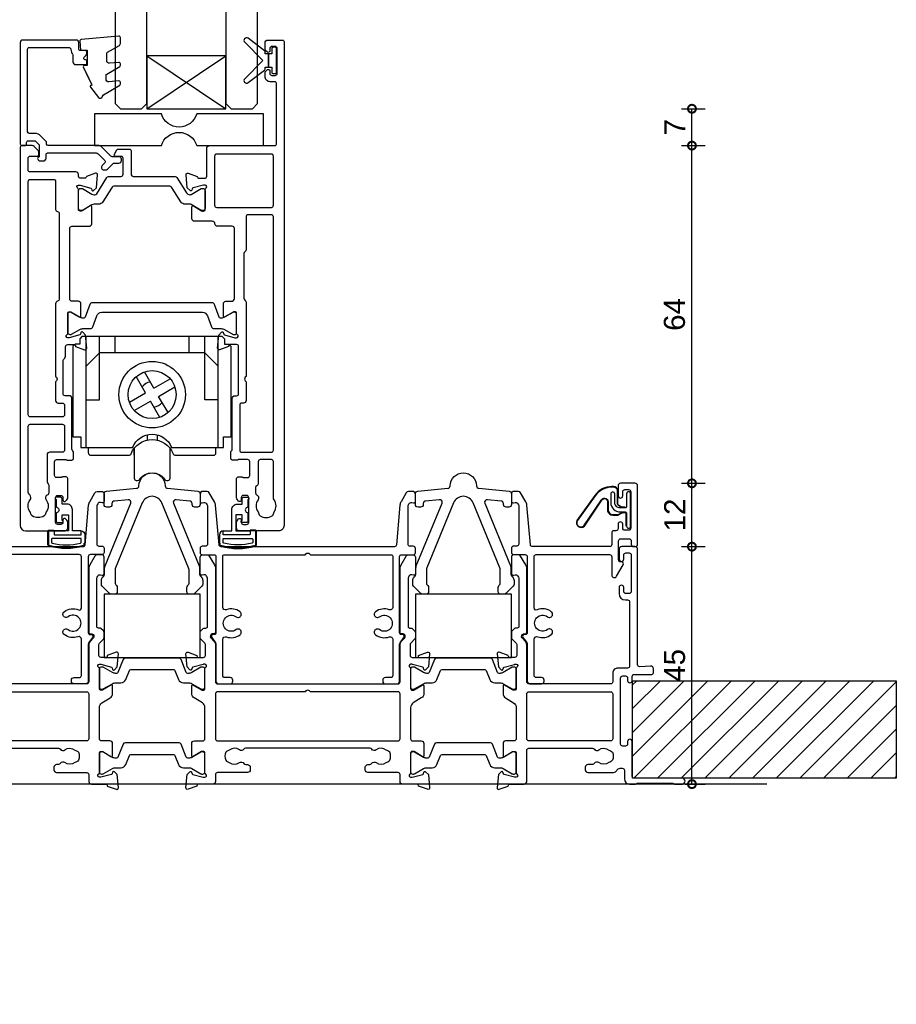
# Model space of a CAD drawing. Header units: millimetres. Extents: x -5338 to 20549, y -6356 to 8276.
# Tile 60 of 176: x -380 to -213, y 1149 to 1336. Entities that reach past the tile are written whole.
import ezdxf

# ---------------------------------------------------------------- set-up
doc = ezdxf.new("R2010")
doc.units = ezdxf.units.MM
doc.header["$PDMODE"] = 1
doc.header["$PDSIZE"] = 5
for name, color, linetype in [('Extrusion', 2, 'Continuous'), ('Glass', 4, 'Continuous'), ('Gray', 8, 'Continuous'), ('polyamide', 6, 'Continuous'), ('Seals', 1, 'Continuous')]:
    doc.layers.add(name, color=color, linetype=linetype)
doc.styles.add('UNO Text', font='arial.ttf')
doc.dimstyles.new('UNO', dxfattribs={"dimtxt": 2, "dimasz": 1.5, "dimexe": 1.25, "dimexo": 0.625, "dimtad": 1, "dimdec": 1, "dimzin": 9, "dimtxsty": 'UNO Text', "dimblk": 'DOTSMALL', "dimcen": 2.5, "dimadec": 0, "dimazin": 0, "dimtfac": 1, "dimtdec": 1, "dimtmove": 0, "dimatfit": 3, "dimfxl": 1, "dimfxlon": 1, "dimarcsym": 0})

# ---------------------------------------------------------------- blocks, each defined once
blk = doc.blocks.new('523200')
at = {"layer": 'Extrusion'}
for points in [[(41, 35.3), (39.8, 35.3, 0.414199), (39.5, 35), (39.5, 34.94), (37.8, 34.32, -0.548619), (37.4, 34.63), (37.62, 37.1), (38.16, 37.64, -0.57735), (38.49, 37.55), (38.57, 37.27, 0.267949), (38.71, 37.13), (40.7, 36.6), (41, 36.6, 0.767301), (41.15, 37.16, -0.267949), (41, 37.42), (41, 41.2, 0.414214), (40.7, 41.5), (40.48, 41.5, 0.137872), (40.33, 41.46), (38.8, 40.53, -0.585524), (38.5, 40.7), (38.5, 43, -0.414214), (39, 43.5), (40.1, 43.5, 0.414214), (40.6, 44), (40.6, 57.3, 0.414214), (40.2, 57.7), (37.4, 57.7, -0.400272), (36.9, 58.18, 0.400272), (36.4, 58.65), (33.05, 58.65, -0.414214), (32.55, 59.15), (32.55, 61.41, -0.585524), (32.85, 61.58), (34.38, 60.65, 0.137872), (34.53, 60.6), (34.75, 60.6, 0.414214), (35.05, 60.9), (35.05, 64.68, -0.267949), (35.2, 64.94, 0.767327), (35.05, 65.5), (34.75, 65.5), (32.76, 64.97, 0.267949), (32.62, 64.83), (32.54, 64.55, -0.57735), (32.21, 64.46), (31.67, 65), (31.45, 67.48, -0.548619), (31.85, 67.78), (33.55, 67.17), (33.55, 67.1, 0.414214), (33.85, 66.8), (34.95, 66.8, 0.414214), (35.35, 67.2), (35.35, 72.5, -0.414214), (35.85, 73), (48.2, 73, 0.414214), (48.6, 73.4), (48.6, 84.7, 0.414216), (48.2, 85.1), (47.4, 85.1, -0.414215), (46.4, 86.1), (46.4, 86.77, -0.198912), (46.55, 87.12), (46.79, 87.36, -0.198912), (47, 87.45, -0.414214), (47.3, 87.15), (47.3, 86.7, 0.414214), (47.7, 86.3), (48.3, 86.3, 0.414214), (48.7, 86.7), (48.7, 91.4, 0.414214), (48.3, 91.8), (47.7, 91.8, 0.414214), (47.3, 91.4), (47.3, 90.95, -0.414214), (47, 90.65, -0.198912), (46.79, 90.74), (46.55, 90.98, -0.198912), (46.4, 91.33), (46.4, 92.5, -0.414214), (46.9, 93), (49.7, 93, -0.414214), (50, 92.7), (50, 1, -0.414214), (49, 0), (41.5, 0, -0.414214), (41, 0.5), (41, 1.67, -0.198912), (41.15, 2.02), (41.39, 2.26, -0.198912), (41.6, 2.35, -0.414214), (41.9, 2.05), (41.9, 1.6, 0.414214), (42.3, 1.2), (42.9, 1.2, 0.414214), (43.3, 1.6), (43.3, 6.3, 0.414214), (42.9, 6.7), (42.3, 6.7, 0.414214), (41.9, 6.3), (41.9, 5.85, -0.414214), (41.6, 5.55, -0.198912), (41.39, 5.64), (41.15, 5.88, -0.198912), (41, 6.23), (41, 9.9, -0.414214), (41.3, 10.2), (41.99, 10.2, -0.147449), (42.16, 10.15, 0.147434), (42.32, 10.1), (43.1, 10.1, 0.414199), (43.5, 10.5), (43.5, 13.1, 0.414199), (43.1, 13.5), (41.42, 13.5, 0.147434), (41.26, 13.45, -0.147449), (41.09, 13.4), (40.2, 13.4, -0.414195), (39.9, 13.7), (39.9, 14.91, -0.245423), (40.03, 15.16, 0.245419), (40.2, 15.49), (40.2, 25.1, -0.414214), (40.7, 25.6), (41, 25.6, 0.414214), (41.4, 26), (41.4, 34.9, 0.414214)], [(8.23, 32.48), (8.32, 32.57, 0.198912), (8.61, 33.28), (8.61, 34.9, -0.414229), (9.01, 35.3), (10.2, 35.3, -0.41507), (10.5, 35), (10.5, 34.94), (12.2, 34.32, 0.548619), (12.6, 34.63), (12.38, 37.1), (11.84, 37.64, 0.57735), (11.51, 37.55), (11.43, 37.27, -0.267949), (11.29, 37.13), (9.3, 36.6), (9, 36.6, -0.767848), (8.85, 37.16, 0.267949), (9, 37.42), (9, 41.2, -0.414214), (9.3, 41.5), (9.52, 41.5, -0.137872), (9.67, 41.46), (11.2, 40.53, 0.585524), (11.5, 40.7), (11.5, 43, 0.414214), (11, 43.5), (9.8, 43.5, -0.414214), (9.4, 43.9), (9.4, 57.3, -0.414214), (9.8, 57.7), (13.05, 57.7, 0.414214), (13.55, 58.2), (13.55, 61.41, 0.585524), (13.25, 61.58), (11.72, 60.65, -0.137872), (11.57, 60.6), (11.35, 60.6, -0.414214), (11.05, 60.9), (11.05, 64.68, 0.267949), (10.9, 64.94, -0.767356), (11.05, 65.5), (11.35, 65.5), (13.37, 64.96, -0.216), (13.48, 64.83), (13.56, 64.55, 0.57735), (13.89, 64.46), (14.43, 65), (14.65, 67.48, 0.548619), (14.25, 67.78), (12.55, 67.17), (12.55, 67.1, -0.414258), (12.25, 66.8), (11.45, 66.8, -0.414214), (11.05, 67.2), (11.05, 67.5, 0.414214), (10.55, 68), (1.9, 68, -0.414214), (1.5, 68.4), (1.5, 70.6, -0.414214), (1.9, 71), (3.2, 71, 0.414214), (3.5, 71.3), (3.5, 71.79, 0.198913), (3.35, 72.15), (2.65, 72.85, 0.198912), (2.29, 73), (0.3, 73, 0.414214), (0, 72.7), (0, 1, 0.414213), (1, 0), (8.5, 0, 0.414214), (9, 0.5), (9, 1.67, 0.198912), (8.85, 2.02), (8.61, 2.26, 0.198912), (8.4, 2.35, 0.414214), (8.1, 2.05), (8.1, 1.6, -0.414214), (7.7, 1.2), (7.1, 1.2, -0.414214), (6.7, 1.6), (6.7, 6.3, -0.414214), (7.1, 6.7), (7.7, 6.7, -0.414214), (8.1, 6.3), (8.1, 5.85, 0.414214), (8.4, 5.55, 0.198912), (8.61, 5.64), (8.85, 5.88, 0.198912), (9, 6.23), (9, 9.9, 0.414214), (8.7, 10.2), (8.01, 10.2, 0.147449), (7.84, 10.15, -0.147434), (7.68, 10.1), (6.9, 10.1, -0.414199), (6.5, 10.5), (6.5, 13.1, -0.414199), (6.9, 13.5), (8.58, 13.5, -0.147434), (8.74, 13.45, 0.147449), (8.91, 13.4), (9.8, 13.4, 0.414195), (10.1, 13.7), (10.1, 14.85, 0.213579), (9.93, 15.22, -0.213492), (9.8, 15.52), (9.8, 25.1, 0.414205), (9.3, 25.6), (8.51, 25.6, -0.414214), (8.11, 26), (8.11, 32.2, -0.198912)], [(37.25, 61.3), (47.6, 61.3, 0.414214), (48, 61.7), (48, 71, 0.414214), (47.6, 71.4), (37.25, 71.4, 0.414214), (36.85, 71), (36.85, 61.7, 0.414214)], [(7.21, 24.2), (8, 24.2, -0.414214), (8.4, 23.8), (8.4, 22, -0.414214), (8, 21.6), (1.91, 21.6, -0.414214), (1.51, 22), (1.51, 66.2, -0.414214), (1.91, 66.6), (6.31, 66.6, -0.414214), (6.71, 66.2), (6.71, 60.9, 0.374777), (7.05, 60.5, -0.374777), (7.4, 60.11), (7.4, 43.9, -0.347172), (7.09, 43.51, 0.347172), (6.71, 43.02), (6.71, 29.25), (6.85, 29.1, -0.414214), (6.85, 28.4), (6.71, 28.25), (6.71, 24.7, 0.414214)], [(42.58, 43.73, -0.250491), (42.8, 43.31), (42.8, 29.25), (42.65, 29.1, 0.414214), (42.65, 28.4), (42.8, 28.25), (42.8, 24.7, -0.414214), (42.3, 24.2), (42, 24.2, 0.414214), (41.6, 23.8), (41.6, 15.3, 0.414214), (42, 14.9), (47.6, 14.9, 0.414214), (48, 15.3), (48, 59.5, 0.414214), (47.6, 59.9), (43.2, 59.9, 0.414214), (42.8, 59.5), (42.8, 53.27, -0.250492), (42.58, 52.86, 0.250492), (42.4, 52.52), (42.4, 44.06, 0.250491)], [(1.51, 19.8, -0.414214), (1.91, 20.2), (8, 20.2, -0.414214), (8.4, 19.8), (8.4, 15.3, -0.414214), (8, 14.9), (5.6, 14.9, 0.414214), (5.1, 14.4), (5.1, 9.3, 0.213426), (5.27, 8.93, -0.213427), (5.4, 8.63), (5.4, 7.21, -0.282791), (5.13, 6.76, 0.443984), (4.89, 5.9, -0.336408), (4.93, 3.6, 0.14398), (4.8, 3.24, -0.245791), (4.55, 2.82, -0.280014), (2.25, 2.82, -0.245791), (2, 3.24, 0.14398), (1.87, 3.6, -0.330962), (1.88, 5.86, 0.379919), (1.81, 6.79, -0.20441), (1.5, 7.51)], [(45.1, 13.1), (45.1, 9, -0.28209), (44.83, 8.55, 0.282093), (44.61, 8.2), (44.61, 7.21, 0.280472), (44.88, 6.76, -0.464553), (45.08, 5.87, 0.330962), (45.07, 3.6, -0.14398), (45.2, 3.24, 0.245791), (45.45, 2.83, 0.280014), (47.75, 2.83, 0.245791), (48, 3.24, -0.14398), (48.13, 3.6, 0.326753), (48.13, 5.85, -0.158963), (48, 6.26), (48, 13.1, 0.414214), (47.6, 13.5), (45.5, 13.5, 0.414213)]]:
    blk.add_lwpolyline(points, format="xyb", close=True, dxfattribs=at)
at = {"layer": 'polyamide'}
for points in [[(18.3, 72.19, -0.267949), (18.56, 72.34), (20.7, 72.34, -0.414214), (21, 72.04), (21, 67.59, 0.338592), (21.41, 67.14), (29.35, 67.14, -0.258663), (29.69, 66.95), (31.49, 64.07, 0.258663), (32.17, 63.69), (32.2, 63.69, 0.131652), (32.4, 63.74), (34.32, 64.85, -0.131652), (34.47, 64.89), (34.65, 64.89, -0.414214), (35.05, 64.49), (35.05, 61.09, -0.414214), (34.65, 60.69), (34.47, 60.69, -0.131652), (34.32, 60.73), (32.4, 61.84, 0.131652), (32.2, 61.89), (31.28, 61.89, -0.258618), (30.43, 62.36), (28.81, 64.96, 0.258618), (28.13, 65.34), (17.97, 65.34, 0.258618), (17.29, 64.96), (15.67, 62.36, -0.258618), (14.82, 61.89), (14, 61.89, 0.131652), (13.6, 61.78), (11.78, 60.73, -0.131652), (11.63, 60.69), (11.45, 60.69, -0.414214), (11.05, 61.09), (11.05, 64.49, -0.414214), (11.45, 64.89), (11.63, 64.89, -0.131652), (11.78, 64.85), (13.6, 63.8, 0.213147), (14, 63.69), (14.15, 63.69, 0.258618), (14.49, 63.88), (16.41, 66.95, -0.258618), (16.75, 67.14), (19.09, 67.14, 0.329573), (19.5, 67.57), (19.5, 70.64, 0.414214), (19.2, 70.94), (18.1, 70.94, -0.57735), (17.84, 71.39)], [(41, 37.51), (41, 41.01, 0.414214), (40.6, 41.41), (40.39, 41.41, 0.125779), (40.3, 41.39), (38.71, 40.47, -0.131829), (38.11, 40.31), (37.97, 40.31, -0.315299), (37.68, 40.51), (36.82, 42.88, 0.315299), (36.35, 43.21), (25, 43.21), (13.65, 43.21, 0.315299), (13.18, 42.88), (12.32, 40.51, -0.315299), (12.03, 40.31), (11.89, 40.31, -0.131829), (11.29, 40.47), (9.66, 41.41), (9.3, 41.41, 0.414214), (9, 41.11), (9, 37.61, 0.414214), (9.4, 37.21), (9.61, 37.21, 0.125778), (9.7, 37.24), (11.29, 38.15, -0.131829), (11.89, 38.31), (13.29, 38.31, 0.315299), (13.76, 38.64), (14.53, 40.75, -0.315299), (15.47, 41.41), (25, 41.41), (34.53, 41.41, -0.315299), (35.47, 40.75), (36.24, 38.64, 0.315299), (36.71, 38.31), (38.11, 38.31, -0.131829), (38.71, 38.15), (40.34, 37.21), (40.7, 37.21, 0.414214)]]:
    blk.add_lwpolyline(points, format="xyb", close=True, dxfattribs=at)
blk = doc.blocks.new('421802')
at = {"layer": 'Extrusion'}
blk.add_lwpolyline([(9.2, 23.15, -0.400098), (9.6, 22.76, 0.145125), (9.92, 21.85, -0.157511), (10, 21.62), (10, 20.4, 0.414214), (10.5, 19.9), (12.35, 19.9, 0.414214), (12.65, 20.2), (12.65, 20.5, 0.414214), (12.35, 20.8), (12.32, 20.8, -0.668179), (12.11, 21.31), (12.5, 21.7, 0.198912), (12.65, 22.05), (12.65, 22.25, 0.414214), (12.35, 22.55), (11.4, 22.55, -0.414214), (11.1, 22.85), (11.1, 24.05, 0.414214), (10.6, 24.55), (0.5, 24.55, 0.414214), (0, 24.05), (0, 4.85, 0.414214), (0.3, 4.55), (0.9, 4.55, 0.414214), (1.2, 4.85), (1.2, 5.15, -0.414214), (1.5, 5.45), (2.7, 5.45, -0.198912), (2.91, 5.36), (3.51, 4.76, -0.198912), (3.6, 4.55), (3.6, 2.59, -0.267785), (3.45, 2.33, 0.492955), (3.39, 1.86), (3.45, 1.79, 0.198912), (3.8, 1.65), (4.4, 1.65, 0.414214), (4.9, 2.15), (4.9, 2.85, -0.414214), (5.2, 3.15), (14.4, 3.15, -0.19891), (14.75, 3), (16.03, 1.72, -0.414214), (16.03, 1.3), (15.53, 0.8, 0.668179), (15.88, -0.05), (16.17, -0.05, 0.198912), (16.52, 0.09), (17.59, 1.16, -0.198912), (17.8, 1.25), (18.7, 1.25, 0.414214), (19.2, 1.75), (19.2, 1.95, 0.414214), (18.7, 2.45), (17.4, 2.45, -0.198912), (17.19, 2.53), (15.33, 4.4, 0.198912), (14.98, 4.55), (5.3, 4.55, -0.414213), (5, 4.85), (5, 5.06, 0.198839), (4.85, 5.41), (3.86, 6.41, 0.198912), (2.8, 6.85), (1.7, 6.85, -0.414204), (1.4, 7.15), (1.4, 22.85, -0.414223), (1.7, 23.15)], format="xyb", close=True, dxfattribs=at)
blk = doc.blocks.new('*U30')
at = {"ltscale": 0.5}
blk.add_lwpolyline([(-12.65, 0, 0.745356), (-19.35, 0), (-32, 0), (-32, 6), (-19.35, 6, 0.745356), (-12.65, 6), (0, 6), (0, 0)], format="xyb", close=True, dxfattribs=at)
blk = doc.blocks.new('BACKSEAL1.5')
at = {"layer": 'Seals'}
for points in [[(-0.35, -2.9), (0.3, -2.9), (0.3, -1.65), (0.3, -0.4), (-0.35, -0.4), (-0.35, -0.02, 0.233448), (-0.45, 0.18), (-3.55, 2.55, 0.936585), (-4.2, 1.8), (-0.75, -1.65), (-4.2, -5.1, 0.936585), (-3.55, -5.85), (-0.45, -3.48, 0.233448), (-0.35, -3.28)], [(1.6, 0.85), (1.2, 0.85, 0.414214), (0.95, 0.6), (0.95, -0.4), (0.3, -0.4), (0.3, -1.65), (0.3, -2.9), (0.95, -2.9), (0.95, -3.9, 0.414214), (1.2, -4.15), (1.6, -4.15, 0.414214), (1.85, -3.9), (1.85, -1.65), (1.85, 0.6, 0.414214)]]:
    blk.add_lwpolyline(points, format="xyb", close=True, dxfattribs=at)
blk = doc.blocks.new('*U27')
at = {"layer": 'Glass'}
for p, q in [((-8, 0), (7, 10)), ((-8, 10), (7, 0))]:
    blk.add_line(p, q, dxfattribs=at)
for points in [[(-14, 25), (-14, 1), (-13, 0), (-9, 0), (-8, 1), (-8, 25)], [(7, 25), (7, 1), (8, 0), (12, 0), (13, 1), (13, 25)]]:
    blk.add_lwpolyline(points, dxfattribs=at)
blk.add_lwpolyline([(-8, 0), (7, 0), (7, 10), (-8, 10)], close=True, dxfattribs=at)
blk = doc.blocks.new('QLON69800')
at = {"layer": 'Seals'}
blk.add_lwpolyline([(0, 3.07), (0, -3.07, 1), (0.76, -3.07), (0.76, -0.63, -0.414214), (1.01, -0.38), (2, -0.38, -0.414214), (3, -1.38), (3, -3.02, 1), (3.76, -3.02), (3.76, -1.42, 0.414214), (1.96, 0.38), (1.01, 0.38, -0.414214), (0.76, 0.63), (0.76, 3.07, 1)], format="xyb", close=True, dxfattribs=at)
for points in [[(1.11, -0.41), (1.47, -0.41, -0.131652), (1.64, -0.45), (2.32, -0.85, -0.268481), (2.5, -1.15), (2.47, -3.72, 0.325102), (3.25, -4.32), (3.54, -4.32, 0.242084), (6.71, -2.69), (10.12, 2.07, 0.831226), (8.85, 2.99), (5.53, -1.92, -0.254578), (4.91, -2.25, -0.379612), (4.26, -1.51), (4.29, -0.03, 0.413856), (3.39, 0.87), (2.4, 0.87, 0.131652), (2.32, 0.85), (1.64, 0.45, -0.131652), (1.47, 0.41), (1.01, 0.41, -0.414214), (0.78, 0.63), (0.78, 2.97)], [(1.01, -0.51), (1.47, -0.51, -0.131652), (1.59, -0.54), (2.27, -0.93, -0.267949), (2.4, -1.15), (2.37, -3.74, 0.330082), (3.25, -4.42), (3.54, -4.42, 0.242084), (6.8, -2.75), (10.2, 2.02, 0.840847), (8.77, 3.05), (5.44, -1.86, -0.252571), (4.92, -2.15), (4.92, -2.15, -0.376647), (4.36, -1.52), (4.39, -0.03, 0.414214), (3.39, 0.97), (2.4, 0.97, 0.131652), (2.27, 0.93), (1.59, 0.54, -0.131652), (1.47, 0.51), (1.01, 0.51, -0.414214), (0.88, 0.63), (0.88, 3.07)]]:
    blk.add_lwpolyline(points, format="xyb", dxfattribs=at)
blk = doc.blocks.new('_DotSmall')
at = {"color": 0, "linetype": 'ByBlock', "const_width": 0.5}
blk.add_lwpolyline([(-0.0625, 0, 1), (0.0625, 0, 1)], format="xyb", close=True, dxfattribs=at)
blk = doc.blocks.new('*D522')
at = {"color": 0, "lineweight": -2, "transparency": 16777216}
for p, q in [((-254.2, 1235.7), (-249.7, 1235.7)), ((-252.2, 1190.7), (-252.2, 1235.7)), ((-253.51, 1190.7), (-249.7, 1190.7))]:
    blk.add_line(p, q, dxfattribs=at)
at = {"layer": 'Defpoints', "color": 0, "transparency": 16777216}
for p in [(-264.26, 1235.7), (-252.2, 1235.7), (-254.76, 1190.7)]:
    blk.add_point(p, dxfattribs=at)
at = {"color": 0, "lineweight": -2, "transparency": 16777216, "xscale": 3, "yscale": 3, "zscale": 3}
for p, rotation in [((-252.2, 1235.7), 90), ((-252.2, 1190.7), 270)]:
    blk.add_blockref('_DotSmall', p, dxfattribs=dict(at, rotation=rotation))
at = {"color": 0, "transparency": 16777216, "insert": (-255.49, 1213.2), "char_height": 4, "attachment_point": 5, "rotation": 90, "style": 'UNO Text'}
blk.add_mtext('45', dxfattribs=at)
blk = doc.blocks.new('*U535')
for points in [[(-13.3, 0), (-13.7, -0.4), (-13.7, -1.45), (-14.55, -1.45), (-15, -1.9)], [(13.3, 0), (-13.3, 0)], [(-12.5, -21), (-12.5, 0)], [(-12.5, -12), (-10, -12), (-10, 0)], [(-7, -3.1), (-7, 0)], [(7, -3.1), (7, 0)], [(12.5, -12), (10, -12), (10, 0)], [(12.5, -21), (12.5, 0)], [(13.3, 0), (13.7, -0.4), (13.7, -1.45), (14.55, -1.45), (15, -1.9)], [(-15, -1.9), (-15, -19)], [(10, -3.1), (-10, -3.1), (-12.5, -5.6)], [(10, -3.1), (12.5, -5.6)], [(15, -19), (15, -1.9)], [(0.33, -9.77), (-1.45, -6.69)], [(-1.23, -10.67), (-3.01, -7.59)], [(0.33, -9.77), (3.41, -7.99)], [(-4.31, -12.45), (-1.23, -10.67)], [(1.23, -11.33), (4.31, -9.55)], [(-3.41, -14.01), (-0.33, -12.23)], [(1.45, -15.31), (-0.33, -12.23)], [(3.01, -14.41), (1.23, -11.33)], [(-0.93, -18.61), (-0.93, -19.6)], [(0.93, -18.61), (0.93, -19.6)], [(-3.4, -22.5), (-3.4, -21.17)]]:
    blk.add_lwpolyline(points)
for points in [[(-15, -19), (-13.5, -19), (-13.5, -21), (-3.7, -21, -0.675676), (3.7, -21), (13.5, -21), (13.5, -19), (15, -19)], [(-12.1, -21), (-12.1, -22, 0.414214), (-11.6, -22.5), (-4.45, -22.5, 0.305553), (-3.99, -22.19, -0.674031), (3.99, -22.19, 0.305552), (4.45, -22.5), (11.6, -22.5, 0.414214), (12.1, -22), (12.1, -21)], [(-3.4, -21.17), (-3.4, -26.85, 0.414213), (-3, -27.25), (-2.77, -27.25, 0.240937), (-2.36, -27.04, -0.511571), (2.36, -27.04, 0.240937), (2.77, -27.25), (3, -27.25, 0.414213), (3.4, -26.85), (3.4, -21.17)]]:
    blk.add_lwpolyline(points, format="xyb")
for radius in [6.3, 4.55]:
    blk.add_circle((0, -11), radius)
for start, end in [(97.9757, 142.0243), (277.9757, 322.0243)]:
    blk.add_arc((0, -11), 2.4, start, end)
blk = doc.blocks.new('523004')
at = {"layer": 'Extrusion'}
for points in [[(55.95, 6.8), (80.28, 6.8, -0.24887), (80.61, 6.62, 0.431749), (81.47, 6.48, -0.348271), (83.37, 6.45, 0.12305), (83.68, 6.31, -0.239134), (84.03, 6.03, -0.223031), (84.03, 4.52, -0.239143), (83.68, 4.24, 0.12305), (83.37, 4.1, -0.347914), (81.47, 4.07, 0.449553), (80.59, 3.9, -0.264766), (80.24, 3.7), (79.9, 3.7, 0.414214), (79.4, 3.2), (79.4, 2.7, 0.414214), (79.9, 2.2), (85.6, 2.2, -0.414214), (86, 1.8), (86, 0.5, 0.414214), (86.5, 0), (89.2, 0, -0.414214), (89.5, -0.3), (89.5, -0.36), (91.2, -0.98, 0.548619), (91.6, -0.67), (91.38, 1.8), (90.84, 2.34, 0.57735), (90.51, 2.25), (90.43, 1.97, -0.267949), (90.29, 1.83), (88.3, 1.3), (88, 1.3, -0.767327), (87.85, 1.86, 0.267949), (88, 2.12), (88, 5.9, -0.414214), (88.3, 6.2), (88.52, 6.2, -0.137872), (88.67, 6.16), (90.2, 5.23, 0.585524), (90.5, 5.4), (90.5, 7.7, 0.414214), (90, 8.2), (88.4, 8.2, -0.414214), (88, 8.6), (88, 14.53, -0.261414), (88.48, 15.38), (90.02, 16.32, 0.261413), (90.5, 17.18), (90.5, 18.6, 0.585524), (90.2, 18.77), (88.67, 17.84, -0.137872), (88.52, 17.8), (88.3, 17.8, -0.414214), (88, 18.1), (88, 21.88, 0.267949), (87.85, 22.14, -0.767327), (88, 22.7), (88.3, 22.7), (90.29, 22.17, -0.267949), (90.43, 22.02), (90.51, 21.75, 0.57735), (90.84, 21.66), (91.38, 22.2), (91.6, 24.67, 0.548619), (91.2, 24.98), (89.5, 24.36), (89.5, 24.3, -0.414215), (89.2, 24), (88.3, 24, -0.41421), (87.9, 24.4), (87.9, 26.44, -0.198912), (88.02, 26.72), (88.78, 27.49, 0.198912), (88.9, 27.77), (88.9, 28.74, 0.198912), (88.78, 29.02), (88.31, 29.49, 0.198912), (88.1, 29.58), (87.8, 29.58, -0.414214), (87.5, 29.88), (87.5, 38.99, -0.131653), (87.57, 39.24), (87.68, 39.43, -0.329485), (88.22, 39.67), (88.52, 39.6, 0.493145), (88.9, 39.89), (88.9, 42.98, 0.414213), (88.4, 43.48), (87.59, 43.48, 0.259846), (87.16, 43.22), (86.2, 41.57, 0.131653), (86, 40.82), (86, 28.78, 0.407752), (86.3, 28.48), (86.59, 28.48, -0.593276), (86.87, 27.7), (86.29, 27.12, 0.198843), (86, 26.41), (86, 19.4, -0.413819), (85.6, 19), (71.4, 19, -0.414214)], [(70.5, 17.5), (85.6, 17.5, -0.414214), (86, 17.1), (86, 8.6, -0.414214), (85.6, 8.2), (43.9, 8.2, -0.414213)]]:
    blk.add_lwpolyline(points, format="xyb", dxfattribs=at)
for points in [[(187.5, 2.62), (187.5, 1, 0.41415), (188.5, 0), (189.63, 0, 0.198962), (189.84, 0.09), (189.86, 0.11, -0.198912), (190.07, 0.2), (196.55, 0.2, -0.198912), (196.77, 0.11), (196.79, 0.09, 0.198912), (197, 0), (198.5, 0, 0.909045), (198.5, 1.1), (189.4, 1.1, -0.414214), (189, 1.5), (189, 8.05, 0.999958), (188.1, 8.05), (188.1, 7.6, -0.414214), (187.7, 7.2), (187.2, 7.2, -0.414202), (186.8, 7.6), (186.8, 20.1, -0.414213), (187.2, 20.5), (187.7, 20.5, -0.414215), (188.1, 20.1), (188.1, 19.65, 0.999887), (189, 19.65), (189, 20.4, -0.414219), (189.4, 20.8), (192.7, 20.8, 0.414214), (193, 21.1), (193, 21.87, 0.440011), (192.46, 22.36), (190.42, 22.24, -0.432533), (190, 22.64), (190, 44.5, 0.414214), (189.5, 45), (187, 45, 0.414214), (186.5, 44.5), (186.5, 42.65, 1), (187.4, 42.65), (187.4, 43.4, -0.414214), (187.8, 43.8), (188.4, 43.8, -0.414214), (188.8, 43.4), (188.8, 36.5, -0.414214), (188.4, 36.1), (187.8, 36.1, -0.414214), (187.4, 36.5), (187.4, 37.25, 1), (186.5, 37.25), (186.5, 36.1, 0.414211), (187.7, 34.9), (188.1, 34.9, -0.414213), (188.5, 34.5), (188.5, 22.4, -0.414212), (188.1, 22), (186.3, 22, 0.414214), (185.3, 21), (185.3, 19.4, -0.414214), (184.9, 19), (169.4, 19, -0.41431), (169, 19.4), (169, 26.41, 0.198912), (168.71, 27.12), (168.13, 27.7, -0.593276), (168.41, 28.48), (168.7, 28.48, 0.407752), (169, 28.78), (169, 40.82, 0.131653), (168.8, 41.57), (167.84, 43.22, 0.259212), (167.41, 43.48), (166.6, 43.48, 0.414213), (166.1, 42.98), (166.1, 39.89, 0.493145), (166.48, 39.6), (166.78, 39.67, -0.329451), (167.32, 39.43), (167.43, 39.24, -0.131652), (167.5, 38.99), (167.5, 29.88, -0.414214), (167.2, 29.58), (166.9, 29.58, 0.198912), (166.69, 29.49), (166.18, 28.98, 0.198912), (166.1, 28.77), (166.1, 27.74, 0.198912), (166.18, 27.53), (166.98, 26.72, -0.198912), (167.1, 26.44), (167.1, 24.4, -0.414211), (166.7, 24), (165.8, 24, -0.414218), (165.5, 24.3), (165.5, 24.36), (163.8, 24.98, 0.548619), (163.4, 24.67), (163.62, 22.2), (164.16, 21.66, 0.57735), (164.49, 21.75), (164.57, 22.02, -0.267949), (164.71, 22.17), (166.66, 22.69, -0.065543), (166.74, 22.7), (167, 22.7, -0.767332), (167.15, 22.14, 0.267949), (167, 21.88), (167, 18.1, -0.414214), (166.7, 17.8), (166.48, 17.8, -0.137872), (166.33, 17.84), (164.8, 18.77, 0.585524), (164.5, 18.6), (164.5, 17.18, 0.261413), (164.98, 16.32), (166.52, 15.38, -0.261413), (167, 14.53), (167, 8.6, -0.414218), (166.6, 8.2), (165, 8.2, 0.414451), (164.5, 7.7), (164.5, 5.4, 0.585524), (164.8, 5.23), (166.33, 6.16, -0.137872), (166.48, 6.2), (166.7, 6.2, -0.414214), (167, 5.9), (167, 2.12, 0.267949), (167.15, 1.86, -0.767327), (167, 1.3), (166.74, 1.3, -0.065543), (166.66, 1.31), (164.71, 1.83, -0.267949), (164.57, 1.97), (164.49, 2.25, 0.57735), (164.16, 2.34), (163.62, 1.8), (163.4, -0.67, 0.548619), (163.8, -0.98), (165.5, -0.36), (165.5, -0.3, -0.413627), (165.8, 0), (168.5, 0, 0.413574), (169, 0.5), (169, 6.4, -0.415226), (169.4, 6.8), (181.48, 6.8, -0.248869), (181.81, 6.62, 0.431747), (182.67, 6.48, -0.348271), (184.57, 6.45, 0.12305), (184.88, 6.31, -0.239134), (185.23, 6.03, -0.223031), (185.23, 4.52, -0.239143), (184.88, 4.24, 0.12305), (184.57, 4.1, -0.347914), (182.67, 4.07, 0.449552), (181.79, 3.9, -0.264766), (181.44, 3.7), (180.6, 3.7, 0.414214), (180.1, 3.2), (180.1, 2.7, 0.414214), (180.6, 2.2), (185.47, 2.2, 0.198912), (185.82, 2.35), (186.35, 2.88, -0.198912), (186.71, 3.02), (187.1, 3.02, -0.414214)], [(115.72, 6.8, 0.248906), (115.39, 6.62, -0.431749), (114.53, 6.48, 0.348271), (112.63, 6.45, -0.12305), (112.32, 6.31, 0.239134), (111.97, 6.03, 0.223031), (111.97, 4.52, 0.239143), (112.32, 4.24, -0.12305), (112.63, 4.1, 0.347914), (114.53, 4.07, -0.449553), (115.41, 3.9, 0.264766), (115.75, 3.7), (116.1, 3.7, -0.414214), (116.6, 3.2), (116.6, 2.7, -0.414214), (116.1, 2.2), (110.4, 2.2, 0.414214), (110, 1.8), (110, 0.5, -0.414214), (109.5, 0), (106.8, 0, 0.413247), (106.5, -0.3), (106.5, -0.36), (104.8, -0.98, -0.548619), (104.4, -0.67), (104.62, 1.8), (105.16, 2.34, -0.57735), (105.49, 2.25), (105.57, 1.97, 0.267949), (105.71, 1.83), (107.7, 1.3), (108, 1.3, 0.767028), (108.15, 1.86, -0.26834), (108, 2.12), (108, 5.9, 0.414214), (107.7, 6.2), (107.48, 6.2, 0.137872), (107.33, 6.16), (105.8, 5.23, -0.585524), (105.5, 5.4), (105.5, 7.7, -0.414451), (106, 8.2), (107.6, 8.2, 0.414218), (108, 8.6), (108, 14.53, 0.261413), (107.52, 15.38), (105.98, 16.32, -0.261413), (105.5, 17.18), (105.5, 18.6, -0.585524), (105.8, 18.77), (107.33, 17.84, 0.137872), (107.48, 17.8), (107.7, 17.8, 0.414214), (108, 18.1), (108, 21.88, -0.267949), (108.15, 22.14, 0.767331), (108, 22.7), (107.74, 22.7, 0.065543), (107.66, 22.69), (105.71, 22.17, 0.267949), (105.57, 22.02), (105.49, 21.75, -0.57735), (105.16, 21.66), (104.62, 22.2), (104.4, 24.67, -0.548626), (104.8, 24.98), (106.5, 24.36), (106.5, 24.3, 0.414216), (106.8, 24), (107.7, 24, 0.414211), (108.1, 24.4), (108.1, 26.44, 0.198912), (107.98, 26.72), (107.18, 27.53, -0.198912), (107.1, 27.74), (107.1, 28.77, -0.198912), (107.18, 28.98), (107.69, 29.49, -0.198912), (107.9, 29.58), (108.2, 29.58, 0.414214), (108.5, 29.88), (108.5, 38.99, 0.131652), (108.43, 39.24), (108.32, 39.43, 0.329451), (107.78, 39.67), (107.48, 39.6, -0.493145), (107.1, 39.89), (107.1, 42.98, -0.414213), (107.6, 43.48), (108.41, 43.48, -0.259212), (108.84, 43.22), (109.8, 41.57, -0.131653), (110, 40.82), (110, 28.78, -0.407752), (109.7, 28.48), (109.41, 28.48, 0.593276), (109.13, 27.7), (109.71, 27.12, -0.198912), (110, 26.41), (110, 19.4, 0.414235), (110.4, 19), (144.6, 19, 0.414235), (145, 19.4), (145, 26.41, -0.198912), (145.29, 27.12), (145.87, 27.7, 0.593276), (145.59, 28.48), (145.3, 28.48, -0.407752), (145, 28.78), (145, 40.82, -0.131653), (145.2, 41.57), (146.16, 43.22, -0.259212), (146.59, 43.48), (147.4, 43.48, -0.414213), (147.9, 42.98), (147.9, 39.89, -0.493145), (147.52, 39.6), (147.22, 39.67, 0.329451), (146.68, 39.43), (146.57, 39.24, 0.131652), (146.5, 38.99), (146.5, 29.88, 0.414214), (146.8, 29.58), (147.1, 29.58, -0.198912), (147.31, 29.49), (147.82, 28.98, -0.198912), (147.9, 28.77), (147.9, 27.74, -0.198912), (147.82, 27.53), (147.02, 26.72, 0.198912), (146.9, 26.44), (146.9, 24.4, 0.414211), (147.3, 24), (148.2, 24, 0.414216), (148.5, 24.3), (148.5, 24.36), (150.2, 24.98, -0.548626), (150.6, 24.67), (150.38, 22.2), (149.84, 21.66, -0.57735), (149.51, 21.75), (149.43, 22.02, 0.267949), (149.29, 22.17), (147.34, 22.69, 0.065543), (147.26, 22.7), (147, 22.7, 0.767331), (146.85, 22.14, -0.267949), (147, 21.88), (147, 18.1, 0.414214), (147.3, 17.8), (147.52, 17.8, 0.137872), (147.67, 17.84), (149.2, 18.77, -0.585524), (149.5, 18.6), (149.5, 17.18, -0.261413), (149.02, 16.32), (147.48, 15.38, 0.261413), (147, 14.53), (147, 8.6, 0.414218), (147.4, 8.2), (149, 8.2, -0.414451), (149.5, 7.7), (149.5, 5.4, -0.585524), (149.2, 5.23), (147.67, 6.16, 0.137872), (147.52, 6.2), (147.3, 6.2, 0.414214), (147, 5.9), (147, 2.12, -0.26834), (146.85, 1.86, 0.767028), (147, 1.3), (147.3, 1.3), (149.29, 1.83, 0.267949), (149.43, 1.97), (149.51, 2.25, -0.57735), (149.84, 2.34), (150.38, 1.8), (150.6, -0.67, -0.548619), (150.2, -0.98), (148.5, -0.36), (148.5, -0.3, 0.413247), (148.2, 0), (145.5, 0, -0.414214), (145, 0.5), (145, 1.8, 0.414214), (144.6, 2.2), (138.9, 2.2, -0.414214), (138.4, 2.7), (138.4, 3.2, -0.414214), (138.9, 3.7), (139.24, 3.7, 0.264766), (139.59, 3.9, -0.449553), (140.47, 4.07, 0.347914), (142.37, 4.1, -0.12305), (142.68, 4.24, 0.239143), (143.03, 4.52, 0.223031), (143.03, 6.03, 0.239134), (142.68, 6.31, -0.12305), (142.37, 6.45, 0.348271), (140.47, 6.48, -0.431749), (139.61, 6.62, 0.248871), (139.28, 6.8)], [(127, 17.5), (110.4, 17.5, 0.414211), (110, 17.1), (110, 8.6, 0.414214), (110.4, 8.2), (144.6, 8.2, 0.414214), (145, 8.6), (145, 17.1, 0.414211), (144.6, 17.5), (128, 17.5), (127.85, 17.65, 0.414214), (127.15, 17.65)], [(169.4, 17.5), (184.9, 17.5, -0.414214), (185.3, 17.1), (185.3, 8.6, -0.414214), (184.9, 8.2), (169.4, 8.2, -0.414214), (169, 8.6), (169, 17.1, -0.414211)]]:
    blk.add_lwpolyline(points, format="xyb", close=True, dxfattribs=at)
at = {"layer": 'polyamide'}
for points in [[(88.55, 22.19), (88.4, 22.19, 0.414214), (88, 21.79), (88, 18.39, 0.414214), (88.4, 17.99), (88.55, 17.99, 0.131652), (88.75, 18.04), (90.46, 19.03, -0.131652), (91.06, 19.19), (92.07, 19.19, 0.305731), (92.99, 19.81), (93.68, 21.5, -0.305731), (93.95, 21.69), (102.04, 21.69, -0.305731), (102.32, 21.5), (103, 19.81, 0.305731), (103.93, 19.19), (104.94, 19.19, -0.131652), (105.54, 19.03), (107.25, 18.04, 0.131652), (107.45, 17.99), (107.6, 17.99, 0.414214), (108, 18.39), (108, 21.79, 0.414214), (107.6, 22.19), (107.45, 22.19, 0.131652), (107.25, 22.14), (105.54, 21.15, -0.131652), (104.94, 20.99), (104.76, 20.99, -0.305731), (104.48, 21.18), (103.49, 23.64, 0.305731), (103.12, 23.89), (103.12, 23.89), (92.88, 23.89, 0.305731), (92.51, 23.64), (91.52, 21.18, -0.305731), (91.24, 20.99), (91.06, 20.99, -0.131652), (90.46, 21.15), (88.75, 22.14, 0.131652)], [(147.55, 22.19), (147.4, 22.19, 0.414214), (147, 21.79), (147, 18.39, 0.414214), (147.4, 17.99), (147.55, 17.99, 0.131652), (147.75, 18.04), (149.46, 19.03, -0.131652), (150.06, 19.19), (151.07, 19.19, 0.305731), (151.99, 19.81), (152.67, 21.5, -0.305731), (152.95, 21.69), (161.04, 21.69, -0.305731), (161.32, 21.5), (162, 19.81, 0.305731), (162.93, 19.19), (163.94, 19.19, -0.131652), (164.54, 19.03), (166.24, 18.04, 0.131652), (166.44, 17.99), (166.6, 17.99, 0.414214), (167, 18.39), (167, 21.79, 0.414214), (166.6, 22.19), (166.44, 22.19, 0.131652), (166.24, 22.14), (164.54, 21.15, -0.131652), (163.94, 20.99), (163.76, 20.99, -0.305731), (163.48, 21.18), (162.49, 23.64, 0.305731), (162.12, 23.89), (162.12, 23.89), (151.88, 23.89, 0.305731), (151.51, 23.64), (150.51, 21.18, -0.305731), (150.24, 20.99), (150.06, 20.99, -0.131652), (149.46, 21.15), (147.75, 22.14, 0.131652)], [(88.55, 6.11), (88.4, 6.11, 0.414214), (88, 5.71), (88, 2.31, 0.414214), (88.4, 1.91), (88.55, 1.91, 0.131652), (88.75, 1.96), (90.46, 2.95, -0.131652), (91.06, 3.11), (92.07, 3.11, 0.305731), (92.99, 3.74), (93.68, 5.42, -0.305731), (93.95, 5.61), (102.04, 5.61, -0.305731), (102.32, 5.42), (103, 3.74, 0.305731), (103.93, 3.11), (104.94, 3.11, -0.131652), (105.54, 2.95), (107.25, 1.96, 0.131652), (107.45, 1.91), (107.6, 1.91, 0.414214), (108, 2.31), (108, 5.71, 0.414214), (107.6, 6.11), (107.45, 6.11, 0.131652), (107.25, 6.06), (105.54, 5.07, -0.131652), (104.94, 4.91), (104.76, 4.91, -0.305731), (104.48, 5.1), (103.49, 7.56, 0.305731), (103.12, 7.81), (103.12, 7.81), (92.88, 7.81, 0.305731), (92.51, 7.56), (91.52, 5.1, -0.305731), (91.24, 4.91), (91.06, 4.91, -0.131652), (90.46, 5.07), (88.75, 6.06, 0.131652)], [(147.55, 6.11), (147.4, 6.11, 0.414214), (147, 5.71), (147, 2.31, 0.414214), (147.4, 1.91), (147.55, 1.91, 0.131652), (147.75, 1.96), (149.46, 2.95, -0.131652), (150.06, 3.11), (151.07, 3.11, 0.305731), (151.99, 3.74), (152.67, 5.42, -0.305731), (152.95, 5.61), (161.04, 5.61, -0.305731), (161.32, 5.42), (162, 3.74, 0.305731), (162.93, 3.11), (163.94, 3.11, -0.131652), (164.54, 2.95), (166.24, 1.96, 0.131652), (166.44, 1.91), (166.6, 1.91, 0.414214), (167, 2.31), (167, 5.71, 0.414214), (166.6, 6.11), (166.44, 6.11, 0.131652), (166.24, 6.06), (164.54, 5.07, -0.131652), (163.94, 4.91), (163.76, 4.91, -0.305731), (163.48, 5.1), (162.49, 7.56, 0.305731), (162.12, 7.81), (162.12, 7.81), (151.88, 7.81, 0.305731), (151.51, 7.56), (150.51, 5.1, -0.305731), (150.24, 4.91), (150.06, 4.91, -0.131652), (149.46, 5.07), (147.75, 6.06, 0.131652)]]:
    blk.add_lwpolyline(points, format="xyb", close=True, dxfattribs=at)
blk = doc.blocks.new('423407')
at = {"layer": 'polyamide'}
blk.add_lwpolyline([(12.55, 20.09), (18.25, 19.55, -0.386868), (18.7, 19.05), (18.7, 17.01, -0.414214), (18.2, 16.51), (17.7, 16.51, -0.414214), (17.2, 17.01), (17.2, 17.18, 0.386868), (16.75, 17.68), (14.16, 17.93, 0.564447), (13.65, 17.24), (18.52, 5.39, -0.097915), (18.6, 5.01), (18.6, 4.02, 0.198912), (18.89, 3.31), (18.91, 3.3, -0.198912), (19.2, 2.59), (19.2, 1.91, -0.198912), (19.05, 1.55), (17.65, 0.15, -0.198912), (17.29, 0), (16.7, 0, -0.414214), (16.2, 0.5), (16.2, 1.32, -0.198912), (16.35, 1.67), (16.45, 1.78, 0.198912), (16.6, 2.14), (16.6, 4.61, 0.097915), (16.52, 4.99), (11.45, 17.33, 0.669832), (7.75, 17.33), (2.68, 4.99, 0.097915), (2.6, 4.61), (2.6, 2.14, 0.198912), (2.75, 1.78), (2.85, 1.67, -0.198912), (3, 1.32), (3, 0.5, -0.414214), (2.5, 0), (1.91, 0, -0.198912), (1.55, 0.15), (0.15, 1.55, -0.198912), (0, 1.91), (0, 2.59, -0.198912), (0.29, 3.3), (0.31, 3.31, 0.198912), (0.6, 4.02), (0.6, 5.01, -0.097915), (0.68, 5.39), (5.55, 17.24, 0.564447), (5.04, 17.93), (2.45, 17.68, 0.386868), (2, 17.18), (2, 17.01, -0.414214), (1.5, 16.51), (1, 16.51, -0.414214), (0.5, 17.01), (0.5, 19.05, -0.386868), (0.95, 19.55), (6.65, 20.09, 0.37932), (7.1, 20.57, -0.974013), (12.1, 20.57, 0.37932)], format="xyb", close=True, dxfattribs=at)
blk = doc.blocks.new('BFSEAL3 - Profile')
for points in [[(-1.1, 1.1), (-2.15, 1.1, 0.414214), (-2.4, 0.85), (-2.4, 0, 0.819804), (-2.02, -0.08, -0.302776), (-1.9, 0), (-0.71, 0, 0.317837), (-0.47, 0.17, -0.707107), (0.47, 0.17, 0.317837), (0.71, 0), (2.15, 0, 0.414214), (2.4, 0.25), (2.4, 0.85), (2.4, 1.1, 0.819804), (2.02, 1.18, -0.302776), (1.9, 1.1), (0.9, 1.1), (0.9, 2.3), (3.95, 2.3), (3.95, -0.28, 0.41372), (4.07, -0.4), (4.58, -0.4, 0.414346), (4.7, -0.28), (4.7, 4.7), (3.95, 4.7), (3.95, 3.05), (-0.1, 3.05, 0.414214), (-1.1, 2.05)], [(6.33, 5.4), (6.6, 5.4, -0.336417), (6.85, 5.22, -0.137204), (6.85, -1.42, -0.336417), (6.6, -1.6), (4.05, -1.6, -0.414214), (3.8, -1.35), (3.8, -0.53, -0.414213), (3.93, -0.4, -1), (3.93, -0.5, 0.414214), (3.9, -0.53), (3.9, -1.35, 0.414214), (4.05, -1.5), (6.6, -1.5, 0.336417), (6.75, -1.39, 0.137204), (6.75, 5.19, 0.336417), (6.6, 5.3), (6.33, 5.3, -1)], [(4.7, 4.7), (3.95, 4.7, -0.394805), (4.7, 5.4), (6.33, 5.4, 1), (6.33, 5.3), (6.6, 5.3, -0.336417), (6.75, 5.19, -0.137204), (6.75, -1.39, -0.336417), (6.6, -1.5), (4.05, -1.5, -0.414214), (3.9, -1.35), (3.9, -0.53, -0.414214), (3.93, -0.5, 1), (3.93, -0.4), (4.58, -0.4, 0.414213), (4.7, -0.28)], [(6.16, 4.7), (5.4, 4.7), (5.4, -0.78, 0.414214), (5.53, -0.9), (6.16, -0.9, 0.346962), (6.28, -0.8, 0.11801), (6.28, 4.6, 0.346962)]]:
    blk.add_lwpolyline(points, format="xyb", close=True)
blk = doc.blocks.new('523408-0')
at = {"layer": 'Extrusion'}
blk.add_lwpolyline([(-20.31, 0.37), (-20.97, 7.89, 0.109518), (-21.17, 8.51), (-22.16, 10.22, 0.259846), (-22.59, 10.48), (-23.4, 10.48, 0.414213), (-23.9, 9.98), (-23.9, 8.59, 0.493145), (-23.52, 8.3), (-23.22, 8.37, -0.329485), (-22.68, 8.13), (-22.57, 7.94, -0.131653), (-22.5, 7.69), (-22.5, 0.5, -0.414141), (-22.9, 0.1), (-23.5, 0.1, 0.414214), (-23.9, -0.3), (-23.9, -1.1, 0.41422), (-23.5, -1.5), (-21.3, -1.5, -0.41422), (-20.9, -1.9), (-20.9, -16.34, -0.414214), (-21.2, -16.64), (-21.43, -16.64, 0.612505), (-21.71, -17.19), (-21, -18.18, -0.158164), (-20.9, -18.48), (-20.9, -25.5, 0.414214), (-20.4, -26), (-18.2, -26, 0.414214), (-17.7, -25.5), (-17.7, -25.3, 0.414214), (-18.2, -24.8), (-19.2, -24.8, -0.414214), (-19.6, -24.4), (-19.6, -17.56, -0.509503), (-18.93, -17.07, 0.255716), (-16.34, -16.67, 1.000836), (-17.07, -15.71, -2.025989), (-17.07, -13.29, 1.000836), (-16.34, -12.33, 0.267979), (-19.05, -11.98, -0.534767), (-19.6, -11.61), (-19.6, -1.9, -0.414214), (-19.2, -1.5), (-5.3, -1.5, -0.414212), (-4.9, -1.9), (-4.9, -5.36, 0.767327), (-3.97, -5.61), (-2.71, -3.43, 0.57735), (-3.01, -2.9), (-3.2, -2.9, -0.414214), (-3.6, -2.5), (-3.6, 1.1, -0.414214), (-3.2, 1.5), (-1.6, 1.5, -0.414214), (-1.2, 1.1), (-1.2, 0.5, 0.414214), (-0.7, 0), (-0.5, 0, 0.414214), (0, 0.5), (0, 11.5, 0.414214), (-0.5, 12), (-3.2, 12, 0.414214), (-3.7, 11.5), (-3.7, 9.65, 1), (-2.8, 9.65), (-2.8, 10.4, -0.414214), (-2.4, 10.8), (-1.7, 10.8, -0.414214), (-1.3, 10.4), (-1.3, 3.5, -0.414214), (-1.7, 3.1), (-2.4, 3.1, -0.414214), (-2.8, 3.5), (-2.8, 4.25, 1), (-3.7, 4.25), (-3.7, 3.4, -0.414214), (-4.1, 3), (-4.5, 3, 0.414214), (-4.9, 2.6), (-4.9, 0.4, -0.414214), (-5.3, 0), (-19.91, 0, -0.388879)], format="xyb", close=True, dxfattribs=at)
blk = doc.blocks.new('523406-0')
at = {"layer": 'Extrusion'}
blk.add_lwpolyline([(17.57, 8.51), (18.56, 10.22, -0.259846), (18.99, 10.48), (19.8, 10.48, -0.414213), (20.3, 9.98), (20.3, 8.59, -0.493145), (19.92, 8.3), (19.62, 8.37, 0.329485), (19.08, 8.13), (18.97, 7.94, 0.131653), (18.9, 7.69), (18.9, 0.5, 0.414218), (19.3, 0.1), (19.9, 0.1, -0.414214), (20.3, -0.3), (20.3, -1.1, -0.41422), (19.9, -1.5), (17.7, -1.5, 0.41422), (17.3, -1.9), (17.3, -16.34, 0.414214), (17.6, -16.64), (17.83, -16.64, -0.612505), (18.12, -17.19), (17.4, -18.18, 0.158164), (17.3, -18.48), (17.3, -25.5, -0.414214), (16.8, -26), (14.6, -26, -0.414214), (14.1, -25.5), (14.1, -25.3, -0.414214), (14.6, -24.8), (15.6, -24.8, 0.414214), (16, -24.4), (16, -17.56, 0.509503), (15.33, -17.07, -0.255716), (12.74, -16.67, -1.000836), (13.47, -15.71, 2.025989), (13.47, -13.29, -1.000836), (12.74, -12.33, -0.267979), (15.45, -11.98, 0.534767), (16, -11.61), (16, -1.9, 0.414214), (15.6, -1.5), (1.7, -1.5, 0.414212), (1.3, -1.9), (1.3, -5.36, -0.767327), (0.37, -5.61), (-0.89, -3.43, -0.57735), (-0.59, -2.9), (-0.4, -2.9, 0.414214), (0, -2.5), (0, -0.5, -0.414214), (0.5, 0), (16.32, 0, 0.388879), (16.71, 0.37), (17.37, 7.89, -0.109518)], format="xyb", close=True, dxfattribs=at)
blk = doc.blocks.new('*D515')
at = {"color": 0, "lineweight": -2, "transparency": 16777216}
for p, q in [((-254.2, 1247.7), (-249.7, 1247.7)), ((-252.2, 1235.7), (-252.2, 1247.7)), ((-254.2, 1235.7), (-249.7, 1235.7))]:
    blk.add_line(p, q, dxfattribs=at)
at = {"layer": 'Defpoints', "color": 0, "transparency": 16777216}
for p in [(-264.36, 1247.7), (-252.2, 1247.7), (-264.37, 1235.7)]:
    blk.add_point(p, dxfattribs=at)
at = {"color": 0, "lineweight": -2, "transparency": 16777216, "xscale": 3, "yscale": 3, "zscale": 3}
for p, rotation in [((-252.2, 1247.7), 90), ((-252.2, 1235.7), 270)]:
    blk.add_blockref('_DotSmall', p, dxfattribs=dict(at, rotation=rotation))
at = {"color": 0, "transparency": 16777216, "insert": (-255.46, 1241.7), "char_height": 4, "attachment_point": 5, "rotation": 90, "style": 'UNO Text'}
blk.add_mtext('12', dxfattribs=at)
blk = doc.blocks.new('523407-0')
at = {"layer": 'Extrusion'}
blk.add_lwpolyline([(37.17, 10.01, 0.109518), (36.97, 9.39), (36.31, 1.87, -0.388879), (35.91, 1.5), (3.09, 1.5, -0.388879), (2.69, 1.87), (2.03, 9.39, 0.109518), (1.83, 10.01), (0.84, 11.72, 0.259846), (0.41, 11.98), (-0.4, 11.98, 0.414213), (-0.9, 11.48), (-0.9, 10.09, 0.493145), (-0.52, 9.8), (-0.22, 9.87, -0.329485), (0.32, 9.63), (0.43, 9.44, -0.131653), (0.5, 9.19), (0.5, 2, -0.414223), (0.1, 1.6), (-0.5, 1.6, 0.414214), (-0.9, 1.2), (-0.9, 0.4, 0.41422), (-0.5, 0), (1.7, 0, -0.41422), (2.1, -0.4), (2.1, -14.84, -0.414214), (1.8, -15.14), (1.57, -15.14, 0.612505), (1.29, -15.69), (2, -16.68, -0.158164), (2.1, -16.98), (2.1, -24, 0.414214), (2.6, -24.5), (4.8, -24.5, 0.414214), (5.3, -24), (5.3, -23.8, 0.414214), (4.8, -23.3), (3.8, -23.3, -0.414214), (3.4, -22.9), (3.4, -16.06, -0.509503), (4.07, -15.57, 0.255716), (6.66, -15.17, 1.000836), (5.93, -14.21, -2.025989), (5.93, -11.79, 1.000836), (6.66, -10.83, 0.255716), (4.07, -10.43, -0.530702), (3.4, -9.99), (3.4, -0.3, -0.414214), (3.7, 0), (19, 0), (19.15, 0.15, -0.414214), (19.85, 0.15), (20, 0), (35.3, 0, -0.414214), (35.6, -0.3), (35.6, -9.99, -0.530702), (34.93, -10.43, 0.255716), (32.34, -10.83, 1.000836), (33.07, -11.79, -2.025989), (33.07, -14.21, 1.000836), (32.34, -15.17, 0.255716), (34.93, -15.57, -0.509503), (35.6, -16.06), (35.6, -22.9, -0.414214), (35.2, -23.3), (34.2, -23.3, 0.414214), (33.7, -23.8), (33.7, -24, 0.414214), (34.2, -24.5), (36.4, -24.5, 0.414214), (36.9, -24), (36.9, -16.98, -0.158164), (37, -16.68), (37.71, -15.69, 0.612505), (37.43, -15.14), (37.2, -15.14, -0.414214), (36.9, -14.84), (36.9, -0.4, -0.41422), (37.3, 0), (39.5, 0, 0.41422), (39.9, 0.4), (39.9, 1.2, 0.414214), (39.5, 1.6), (38.9, 1.6, -0.414126), (38.5, 2), (38.5, 9.19, -0.131653), (38.57, 9.44), (38.68, 9.63, -0.329485), (39.22, 9.87), (39.52, 9.8, 0.493145), (39.9, 10.09), (39.9, 11.48, 0.414213), (39.4, 11.98), (38.59, 11.98, 0.259846), (38.16, 11.72)], format="xyb", close=True, dxfattribs=at)
blk = doc.blocks.new('*D541')
at = {"color": 0, "lineweight": -2, "transparency": 16777216}
for p, q in [((-254.2, 1311.7), (-249.7, 1311.7)), ((-252.2, 1247.7), (-252.2, 1311.7)), ((-254.2, 1247.7), (-249.7, 1247.7))]:
    blk.add_line(p, q, dxfattribs=at)
at = {"layer": 'Defpoints', "color": 0, "transparency": 16777216}
for p in [(-339.74, 1311.7), (-252.2, 1311.7), (-264.36, 1247.7)]:
    blk.add_point(p, dxfattribs=at)
at = {"color": 0, "lineweight": -2, "transparency": 16777216, "xscale": 3, "yscale": 3, "zscale": 3}
for p, rotation in [((-252.2, 1311.7), 90), ((-252.2, 1247.7), 270)]:
    blk.add_blockref('_DotSmall', p, dxfattribs=dict(at, rotation=rotation))
at = {"color": 0, "transparency": 16777216, "insert": (-255.5, 1279.7), "char_height": 4, "attachment_point": 5, "rotation": 90, "style": 'UNO Text'}
blk.add_mtext('64', dxfattribs=at)
blk = doc.blocks.new('*D542')
at = {"color": 0, "lineweight": -2, "transparency": 16777216}
for p, q in [((-254.2, 1318.68), (-249.7, 1318.68)), ((-252.2, 1311.7), (-252.2, 1318.68)), ((-254.2, 1311.7), (-249.7, 1311.7))]:
    blk.add_line(p, q, dxfattribs=at)
at = {"layer": 'Defpoints', "color": 0, "transparency": 16777216}
for p in [(-337.51, 1318.68), (-252.2, 1318.68), (-339.74, 1311.7)]:
    blk.add_point(p, dxfattribs=at)
at = {"color": 0, "lineweight": -2, "transparency": 16777216, "xscale": 3, "yscale": 3, "zscale": 3}
for p, rotation in [((-252.2, 1318.68), 90), ((-252.2, 1311.7), 270)]:
    blk.add_blockref('_DotSmall', p, dxfattribs=dict(at, rotation=rotation))
at = {"color": 0, "transparency": 16777216, "insert": (-255.45, 1315.19), "char_height": 4, "attachment_point": 5, "rotation": 90, "style": 'UNO Text'}
blk.add_mtext('7', dxfattribs=at)
blk = doc.blocks.new('*U555')
at = {"linetype": 'ByBlock'}
h = blk.add_hatch(dxfattribs=at)
h.set_pattern_fill('ANSI31', color=40)
h.set_pattern_definition([(45, (90, 9e-13), (-2.245064, 2.245064), [])])
h.paths.add_polyline_path([(-50, -18.5), (-50, 0), (0, 0), (0, -18.5)])
at = {"color": 40, "linetype": 'Continuous'}
blk.add_lwpolyline([(-50, -18.5), (-50, 0), (0, 0), (0, -18.5)], close=True, dxfattribs=at)

msp = doc.modelspace()

# ---------------------------------------------------------------- linework, layer by layer
for points in [[(-363.61, 1214.7), (-345.41, 1214.7), (-345.41, 1226.7), (-363.61, 1226.7)], [(-304.61, 1214.7), (-286.41, 1214.7), (-286.41, 1226.7), (-304.61, 1226.7)]]:
    msp.add_lwpolyline(points, close=True)
at = {"layer": 'Gray'}
msp.add_lwpolyline([(-238.01, 1190.7), (-443.51, 1190.7), (-443.51, 1148.97)], dxfattribs=at)
at = {"layer": 'Seals'}
msp.add_lwpolyline([(-366.99, 1325.39), (-365.97, 1323.43), (-365.95, 1323.13), (-366.09, 1323.11, 0.574588), (-366.22, 1322.79), (-364.65, 1320.79, 0.613071), (-363.96, 1320.97, -0.204408), (-363.73, 1321.29), (-360.65, 1323.18, 0.266679), (-360.52, 1323.39), (-360.52, 1323.7, 0.440011), (-360.79, 1323.94), (-362.7, 1323.78, -0.440011), (-363.25, 1324.28), (-363.25, 1325.03, -0.266679), (-363.12, 1325.25), (-360.65, 1326.69, 0.266679), (-360.52, 1326.91), (-360.52, 1327.21, 0.440011), (-360.79, 1327.46), (-362.58, 1327.3, -0.440011), (-363.12, 1327.8), (-363.12, 1329.16, -0.271081), (-362.99, 1329.38), (-360.81, 1330.61, 0.288187), (-360.52, 1331.06), (-360.52, 1332.17, 0.440011), (-360.79, 1332.42), (-367.99, 1331.79, 0.414214), (-368.22, 1331.52), (-368.07, 1329.79), (-366.82, 1329.79), (-366.82, 1326.89), (-367.27, 1326.89, 0.553939), (-367.54, 1326.46), (-366.53, 1324.5)], format="xyb", dxfattribs=at)

# ---------------------------------------------------------------- block references
for name, p in [('*U27', (-347.51, 1318.68)), ('523200', (-379.51, 1238.7)), ('421802', (-379.51, 1307.15)), ('423407', (-364.12, 1226.67)), ('423407', (-305.12, 1226.67)), ('523408-0', (-262.51, 1235.7)), ('523406-0', (-383.91, 1235.7)), ('523407-0', (-344.51, 1234.18)), ('523004', (-452.51, 1190.7))]:
    msp.add_blockref(name, p)
at = {"xscale": -1}
msp.add_blockref('*U30', (-365.41, 1311.7), dxfattribs=at)
at = {"color": 6}
msp.add_blockref('*U535', (-354.51, 1275.51), dxfattribs=at)
at = {"rotation": 180}
for name, p in [('QLON69800', (-263.82, 1242.65)), ('*U555', (-263.47, 1191.8))]:
    msp.add_blockref(name, p, dxfattribs=at)
at = {"layer": 'Seals'}
msp.add_blockref('BACKSEAL1.5', (-332.76, 1329.48), dxfattribs=at)
at = {"layer": 'Seals', "rotation": 269.9999999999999}
msp.add_blockref('BFSEAL3 - Profile', (-372.68, 1242.65), dxfattribs=at)
at = {"layer": 'Seals', "xscale": -1, "rotation": 90}
msp.add_blockref('BFSEAL3 - Profile', (-336.35, 1242.65), dxfattribs=at)

# ---------------------------------------------------------------- dimensions: what is measured, and where the dimension line sits
for base, p1, p2, picture, middle in [((-252.2, 1318.68), (-339.74, 1311.7), (-337.51, 1318.68), '*D542', (-255.45, 1315.19)), ((-252.2, 1311.7), (-264.36, 1247.7), (-339.74, 1311.7), '*D541', (-255.5, 1279.7)), ((-252.2, 1247.7), (-264.37, 1235.7), (-264.36, 1247.7), '*D515', (-255.46, 1241.7)), ((-252.2, 1235.7), (-254.76, 1190.7), (-264.26, 1235.7), '*D522', (-255.49, 1213.2))]:
    dim = msp.add_linear_dim(base=base, p1=p1, p2=p2, angle=90, dimstyle='UNO')
    dim.commit()
    dim.dimension.update_dxf_attribs({"geometry": picture, "text_midpoint": middle})

doc.saveas('drawing.dxf')
